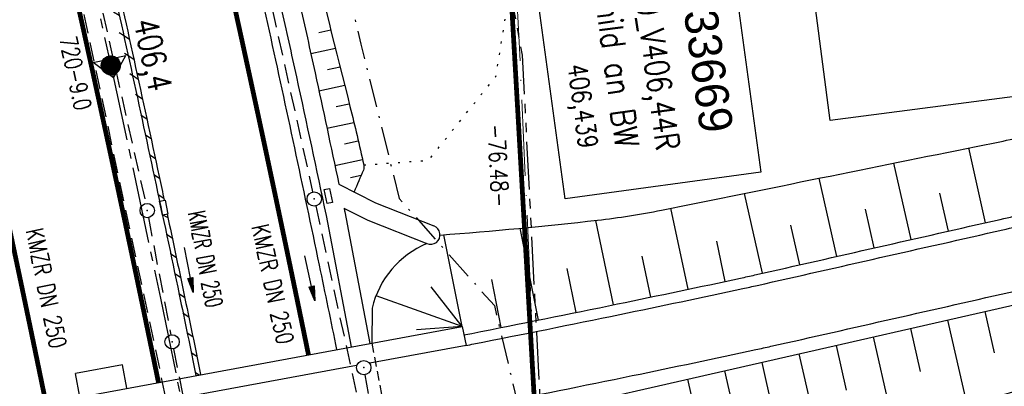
# Model space of a CAD drawing. Extents: x 445979 to 446615, y 447871 to 449065.
# Tile 37 of 47: x 446227 to 446330, y 448750 to 448788. Entities that reach past the tile are written whole.
import ezdxf
from ezdxf.enums import TextEntityAlignment as Align

# ---------------------------------------------------------------- set-up
doc = ezdxf.new("R2010")
doc.units = 0
doc.header["$LTSCALE"] = 2
doc.header["$MEASUREMENT"] = 0
for name, pattern in [('ACHSE', [5.5, 4, -0.5, 0.5, -0.5]), ('AUSGEZOGEN', [0]), ('BAB-FM2', [2.6, 1.5, -0.5, 0.1, -0.5]), ('GESTRICH-X2', [1.5, 1, -0.5]), ('GESTRICHELT', [0.75, 0.5, -0.25]), ('LWL', [6.001, 4, -1, 0.001, -1]), ('PHANTOMX2', [5, 2.5, -0.5, 0.5, -0.5, 0.5, -0.5]), ('PUNKTX2_STR', [0.6, 0.1, -0.5])]:
    doc.linetypes.add(name, pattern=pattern)
doc.layers.get('0').update_dxf_attribs({"linetype": 'AUSGEZOGEN'})
for name, color, linetype in [('199-ABSTAND', 8, 'AUSGEZOGEN'), ('199-GRENZL-BAB', 7, 'AUSGEZOGEN'), ('ACHSETOP', 250, 'ACHSE'), ('BAB_FM', 5, 'BAB-FM2'), ('BAUWOTOP', 250, 'AUSGEZOGEN'), ('BAUWUTOP', 250, 'GESTRICHELT'), ('BOESCHG', 250, 'AUSGEZOGEN'), ('BW-SCHRIFT', 250, 'AUSGEZOGEN'), ('FBRTOP', 250, 'AUSGEZOGEN'), ('HEKT_B', 250, 'CONTINUOUS'), ('KANAL', 7, 'GESTRICH-X2'), ('Lichtwellenleiter COLT', 46, 'PHANTOMX2'), ('Lichtwellenleiter GLH', 46, 'PHANTOMX2'), ('MULDE', 250, 'AUSGEZOGEN'), ('Netzknoten_PKT', 7, 'CONTINUOUS'), ('Netzknoten_PKT-NR', 7, 'CONTINUOUS'), ('Netzknoten_SIGNATUR', 7, 'CONTINUOUS'), ('NUTZUNG', 8, 'PUNKTX2_STR'), ('PFEIL', 7, 'CONTINUOUS'), ('SB', 1, 'CONTINUOUS'), ('SCHLITZRINNE', 200, 'AUSGEZOGEN'), ('SCHSYMBOL', 200, 'AUSGEZOGEN'), ('STRASSE', 250, 'AUSGEZOGEN'), ('Strassen', 15, 'CONTINUOUS'), ('TEXTO', 4, 'CONTINUOUS')]:
    doc.layers.add(name, color=color, linetype=linetype)
doc.styles.add('ROMANS', font='romans.shx', dxfattribs={"width": 0.8})
doc.styles.add('UNIR-O', font='unir_o.shx', dxfattribs={"height": 2.5})

# ---------------------------------------------------------------- blocks, each defined once
blk = doc.blocks.new('*X15')
at = {"color": 0}
for p, q in [((212.2338378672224, 257.3935923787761), (213.2417524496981, 258.4015069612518)), ((212.2358318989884, 257.4662970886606), (213.1690477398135, 258.3995129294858)), ((212.2367523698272, 257.3257962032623), (213.3095486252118, 258.3985924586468)), ((212.2437289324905, 257.2620620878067), (213.3732827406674, 258.3916158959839)), ((212.2440325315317, 257.5452083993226), (213.0901364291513, 258.3913122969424)), ((212.2541807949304, 257.201803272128), (213.4335415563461, 258.3811640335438)), ((212.2606187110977, 257.6325052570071), (213.0028395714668, 258.3747261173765)), ((212.2676832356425, 257.1445950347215), (213.4907497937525, 258.3676615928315)), ((212.283919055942, 257.0901201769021), (213.5452246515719, 258.3514257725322)), ((212.2898237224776, 257.732420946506), (212.9029238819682, 258.3455211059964)), ((212.3026459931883, 257.0381364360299), (213.5972083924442, 258.3326988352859)), ((212.3236761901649, 256.9884559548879), (213.6468888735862, 258.3116686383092)), ((212.3425626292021, 257.8558705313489), (212.7794742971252, 258.2927821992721)), ((212.3468627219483, 256.9409318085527), (213.6944130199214, 258.2884821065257)), ((212.3720904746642, 256.8954488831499), (213.739895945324, 258.2632543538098)), ((212.3992698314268, 256.851917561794), (213.7834272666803, 258.2360749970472)), ((212.4283322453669, 256.8102692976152), (213.8250755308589, 258.2070125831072)), ((212.4592271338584, 256.770453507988), (213.864891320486, 258.1761176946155)), ((212.4919197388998, 256.7324354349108), (213.9029093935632, 258.1434250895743)), ((212.5263897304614, 256.6961947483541), (213.9391500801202, 258.1089550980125)), ((212.5626304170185, 256.6617247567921), (213.9736200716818, 258.0727144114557)), ((212.6006484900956, 256.6290321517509), (214.0063126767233, 258.0346963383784)), ((212.6404642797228, 256.5981372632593), (214.0372075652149, 257.9948805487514)), ((212.6821125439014, 256.5690748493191), (214.0662699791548, 257.9532322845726)), ((212.7256438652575, 256.5418954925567), (214.0934493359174, 257.9097009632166)), ((212.7711267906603, 256.5166677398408), (214.1186770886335, 257.8642180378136)), ((212.8186509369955, 256.4934812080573), (214.1418636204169, 257.8166938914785)), ((212.8683314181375, 256.4724510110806), (214.1628938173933, 257.7670134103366)), ((212.9203151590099, 256.4537240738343), (214.1816207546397, 257.7150296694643)), ((212.9747900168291, 256.437488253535), (214.197856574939, 257.6605548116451)), ((213.0319982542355, 256.4239858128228), (214.2113590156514, 257.6033465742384)), ((213.0922570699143, 256.4135339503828), (214.2218108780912, 257.5430877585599)), ((213.1559911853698, 256.4065573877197), (214.2287874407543, 257.4793536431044)), ((213.2237873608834, 256.4036428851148), (214.2317019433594, 257.4115574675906)), ((213.2964920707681, 256.4056369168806), (214.2297079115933, 257.3388527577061)), ((213.3754033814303, 256.4138375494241), (214.22150727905, 257.2599414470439)), ((213.4627002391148, 256.4304237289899), (214.2049210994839, 257.1726445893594)), ((213.5626159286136, 256.4596287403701), (214.1757160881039, 257.0727288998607)), ((213.6860655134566, 256.5123676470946), (214.1229771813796, 256.9492793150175))]:
    blk.add_line(p, q, dxfattribs=at)
blk = doc.blocks.new('SRMAST2')
at = {"color": 0}
blk.add_circle((0, 0), 0.9989724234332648, dxfattribs=at)
blk.add_point((0, 0), dxfattribs=at)
blk.add_blockref('*X15', (-213.2327699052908, -257.4025749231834))
blk = doc.blocks.new('GST')
at = {"color": 0}
blk.add_circle((0, 0), 0.75, dxfattribs=at)
blk.add_point((0, 0), dxfattribs=at)
blk = doc.blocks.new('13')
blk.add_lwpolyline([(0.7551444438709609, 1.217819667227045), (-0.7477110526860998, 1.217819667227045), (-0.7477110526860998, 1.800570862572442), (0.7551444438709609, 1.800570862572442)], close=True)
at = {"rotation": 180}
blk.add_blockref('GST', (0, 0), dxfattribs=at)
blk = doc.blocks.new('10')
blk.add_blockref('GST', (0, 0))
blk = doc.blocks.new('PKT')
at = {"color": 0}
blk.add_circle((0, 0), 0.15, dxfattribs=at)
blk.add_point((0, 0), dxfattribs=at)
blk = doc.blocks.new('Station_Netzknoten')
at = {"layer": 'Netzknoten_SIGNATUR'}
for p, q in [((-1.75, 0.5), (1.75, 0.5)), ((0, -1.5), (-1.75, 0.5)), ((0, -1.5), (1.75, 0.5))]:
    blk.add_line(p, q, dxfattribs=at)
blk.add_point((0, 0), dxfattribs=at)
blk = doc.blocks.new('PFEIL2')
at = {"color": 0}
for p, q in [((0.8796887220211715, 0.0024565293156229), (-2.401395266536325, -0.0115320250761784)), ((0.8808543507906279, -0.2709205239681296), (0.8785230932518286, 0.2758335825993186)), ((0.8785230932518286, 0.2758335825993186), (2.429089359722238, 0.0090619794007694)), ((0.9110887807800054, 0.2702307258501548), (0.8785706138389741, 0.2646884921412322)), ((0.9651190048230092, 0.2609349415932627), (0.8786494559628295, 0.2461975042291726)), ((1.01914922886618, 0.2516391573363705), (0.8787282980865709, 0.2277065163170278)), ((1.073179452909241, 0.24234337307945), (0.8788071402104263, 0.2092155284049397)), ((1.127209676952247, 0.2330475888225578), (0.8788859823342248, 0.1907245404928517)), ((1.181239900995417, 0.2237518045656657), (0.8789648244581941, 0.1722335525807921)), ((1.235270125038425, 0.2144560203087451), (0.8790436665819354, 0.1537425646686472)), ((1.289300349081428, 0.2051602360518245), (0.8791225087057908, 0.1352515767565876)), ((1.34333057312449, 0.195864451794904), (0.8792013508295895, 0.1167605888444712)), ((1.397360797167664, 0.1865686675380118), (0.8792801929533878, 0.0982696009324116)), ((1.451391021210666, 0.1772728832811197), (0.8793590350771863, 0.0797786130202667)), ((1.505421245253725, 0.1679770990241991), (0.8794378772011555, 0.0612876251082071)), ((1.559451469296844, 0.1586813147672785), (0.8795167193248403, 0.0427966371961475)), ((1.613481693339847, 0.1493855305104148), (0.8795955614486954, 0.024305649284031)), ((1.66751191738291, 0.140089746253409), (0.8796744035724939, 0.005814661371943)), ((1.721542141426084, 0.1307939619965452), (0.8797532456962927, -0.0126763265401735)), ((1.775572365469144, 0.1214981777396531), (0.8798320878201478, -0.0311673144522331)), ((1.82960258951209, 0.1122023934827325), (0.8799109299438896, -0.0496583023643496)), ((1.883632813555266, 0.1029066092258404), (0.8799897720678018, -0.0681492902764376)), ((1.937663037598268, 0.0936108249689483), (0.8800686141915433, -0.08664027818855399)), ((1.991693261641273, 0.0843150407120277), (0.8801474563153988, -0.105131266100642)), ((2.045723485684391, 0.0750192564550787), (0.8802262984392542, -0.1236222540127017)), ((2.099753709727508, 0.0657234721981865), (0.8803051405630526, -0.1421132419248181)), ((2.153783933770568, 0.056427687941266), (0.8803839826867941, -0.1606042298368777)), ((2.207814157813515, 0.0471319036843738), (0.8804628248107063, -0.1790952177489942)), ((2.261844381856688, 0.0378361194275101), (0.8805416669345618, -0.1975862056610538)), ((2.31587460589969, 0.0285403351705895), (0.8806205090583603, -0.2160771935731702)), ((2.36990482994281, 0.0192445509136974), (0.8806993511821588, -0.2345681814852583)), ((2.423935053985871, 0.009948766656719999), (0.8807781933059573, -0.2530591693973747)), ((2.429089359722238, 0.0090619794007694), (0.8808543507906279, -0.2709205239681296))]:
    blk.add_line(p, q, dxfattribs=at)

msp = doc.modelspace()

# ---------------------------------------------------------------- hatches: boundary and pattern name
at = {"layer": 'SCHLITZRINNE'}
h = msp.add_hatch(dxfattribs=at)
h.set_pattern_fill('_USER', color=256, scale=1.5, angle=45, style=0, pattern_type=0)
h.set_pattern_definition([(326.8516478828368, (446242.5559355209, 448767.2091393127), (0.8202130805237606, 1.255886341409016), [])])
h.paths.add_polyline_path([(446241.9839166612, 448767.4970483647), (446241.6720763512, 448768.967194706), (446242.2421441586, 448769.0881147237), (446242.5539844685, 448767.6179683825)], flags=17)
edge = h.paths.add_edge_path()
edge.add_arc((443772.9117697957, 448244.6714265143), 2524.319307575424, 11.76299302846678, 11.95577278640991, ccw=False)
edge.add_arc((443770.5049746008, 448244.1702429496), 2526.777731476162, 11.565555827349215, 11.762993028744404, ccw=False)
edge.add_arc((443797.2556066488, 448250.9596761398), 2498.645289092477, 17.472849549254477, 17.72907411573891, ccw=False)
edge.add_arc((443801.4967264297, 448252.2946868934), 2494.19901529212, 17.186134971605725, 17.47284954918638, ccw=False)
edge.add_arc((443779.376446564, 448245.4531781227), 2517.353129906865, 16.90074209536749, 17.186135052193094, ccw=False)
edge.add_arc((443775.3094260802, 448244.2174652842), 2521.603734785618, 16.616266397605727, 16.90074209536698, ccw=False)
edge.add_arc((443782.9233524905, 448246.4896269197), 2513.658006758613, 16.331341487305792, 16.616266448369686, ccw=False)
edge.add_arc((443787.1060920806, 448247.7152296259), 2509.299404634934, 16.04550486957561, 16.331341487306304, ccw=False)
edge.add_arc((443793.5578897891, 448249.5707960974), 2502.586073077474, 15.759285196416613, 16.04550494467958, ccw=False)
edge.add_arc((443788.917704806, 448248.2613167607), 2507.407489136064, 15.47381299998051, 15.759285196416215, ccw=False)
edge.add_arc((443775.6502358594, 448244.5884487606), 2521.173958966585, 15.189121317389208, 15.473813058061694, ccw=False)
edge.add_arc((443775.4297892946, 448244.5285996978), 2521.402385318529, 14.904547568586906, 15.189121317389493, ccw=False)
edge.add_arc((443786.023892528, 448247.348374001), 2510.439440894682, 14.619353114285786, 14.904547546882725, ccw=False)
edge.add_arc((443794.313674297, 448249.5106907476), 2501.872288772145, 14.333066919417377, 14.619353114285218, ccw=False)
edge.add_arc((443787.1968895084, 448247.6922687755), 2509.217714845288, 14.047200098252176, 14.333066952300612, ccw=False)
edge.add_arc((443786.434425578, 448247.5014978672), 2510.003682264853, 13.761648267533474, 14.047200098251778, ccw=False)
edge.add_arc((443786.0930713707, 448247.4178938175), 2510.35512547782, 13.476116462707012, 13.761648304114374, ccw=False)
edge.add_arc((443785.1281000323, 448247.1866500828), 2511.347417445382, 13.190785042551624, 13.476116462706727, ccw=False)
edge.add_arc((443782.0868532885, 448246.4738489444), 2514.471079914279, 12.905630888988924, 13.190785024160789, ccw=False)
edge.add_arc((443785.4923672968, 448247.2541680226), 2510.977310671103, 12.61978960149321, 12.905630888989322, ccw=False)
edge.add_arc((443798.7222891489, 448250.2162029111), 2497.419859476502, 12.333173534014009, 12.619789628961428, ccw=False)
edge.add_arc((443791.7861288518, 448248.6996679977), 2504.519873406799, 12.047536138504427, 12.33317353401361, ccw=False)
edge.add_arc((443772.9117695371, 448244.6714264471), 2523.819307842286, 11.76299302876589, 12.047536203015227, ccw=False)
edge.add_arc((443770.5049746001, 448244.1702429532), 2526.277731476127, 11.565555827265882, 11.762993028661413, ccw=False)
edge.add_line((446245.489045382, 448750.6611371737), (446245.9788933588, 448750.7613816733))

# ---------------------------------------------------------------- linework, layer by layer
at = {"layer": '199-GRENZL-BAB', "const_width": 0.5, "flags": 128}
msp.add_lwpolyline([(446282.5471480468, 448720.918294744), (446278.2531760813, 448795.78030066)], dxfattribs=at)
at = {"layer": 'ACHSETOP'}
for p, q in [((446231.091, 448807.624), (446236.553, 448783.2279999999)), ((446236.553, 448783.2279999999), (446241.771, 448758.779)), ((446241.771, 448758.779), (446246.746, 448734.279))]:
    msp.add_line(p, q, dxfattribs=at)
at = {"layer": 'BAB_FM', "flags": 128}
msp.add_lwpolyline([(446245.9458494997, 448863.0335273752), (446252.3073140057, 448828.5488536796), (446262.7977154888, 448785.459076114), (446266.7989403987, 448769.2495785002), (446276.7914049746, 448758.0062256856), (446279.6730440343, 448745.8773740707), (446276.2409421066, 448730.7329702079), (446293.4637370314, 448637.4809479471), (446302.5637330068, 448586.3551926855), (446311.0000769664, 448537.0314853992), (446318.2748681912, 448496.6325075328), (446318.9500730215, 448490.6697817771), (446323.0137455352, 448437.7516698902), (446328.483999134, 448388.0741222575)], dxfattribs=at)
at = {"layer": 'BAUWOTOP'}
for p, q in [((446143.368, 448731.823), (446273.428, 448755.815)), ((446273.4279999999, 448755.8149999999), (446273.82, 448753.831)), ((446273.82, 448753.831), (446263.7385220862, 448751.976088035)), ((446262.3142312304, 448751.7140298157), (446143.722, 448729.894))]:
    msp.add_line(p, q, dxfattribs=at)
at = {"layer": 'BAUWUTOP'}
msp.add_line((446263.9297348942, 448754.0628673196), (446265.8780449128, 448743.7087613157), dxfattribs=at)
at = {"layer": 'BOESCHG'}
for p, q in [((446258.3685487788, 448786.6911266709), (446259.6281803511, 448786.9697553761)), ((446257.5386070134, 448784.4592044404), (446260.1166826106, 448785.0232008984)), ((446259.2842552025, 448782.7905900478), (446260.6047461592, 448783.0762607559)), ((446258.3859543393, 448780.5499889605), (446261.0912553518, 448781.1333918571)), ((446260.1921119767, 448778.8926584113), (446261.5772352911, 448779.1905075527)), ((446259.2268694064, 448776.63938152), (446262.0567916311, 448777.246165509)), ((446261.0827734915, 448774.9909751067), (446262.5199505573, 448775.2982438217)), ((446328.3346821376, 448766.7116580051), (446326.5546143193, 448774.5539553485)), ((446260.0631695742, 448772.7277845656), (446262.9665550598, 448773.3467379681)), ((446320.5329515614, 448764.9416288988), (446318.7130253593, 448772.9670561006)), ((446262.8132925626, 448771.6619963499), (446261.716786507, 448771.4257815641)), ((446312.7308626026, 448763.1731801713), (446310.8716647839, 448771.3794930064)), ((446304.9284155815, 448761.4063118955), (446303.0303752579, 448769.7919532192)), ((446324.4338616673, 448765.8264459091), (446323.5338265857, 448769.7935173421)), ((446297.1085392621, 448759.718610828), (446295.3124071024, 448768.2300461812)), ((446316.6319518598, 448764.0572069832), (446315.712134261, 448768.1152822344)), ((446289.2766024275, 448758.0874454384), (446287.4531651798, 448766.9561608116)), ((446308.8296838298, 448762.2895484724), (446307.8903565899, 448766.4375941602)), ((446273.428, 448755.815), (446271.4936971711, 448765.4406232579)), ((446281.4374962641, 448756.4910748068), (446279.4933728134, 448766.1306228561)), ((446301.0212512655, 448760.5496924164), (446300.1159558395, 448764.7842783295)), ((446293.1936458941, 448758.8978661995), (446292.2982194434, 448763.1972514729)), ((446285.3578006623, 448757.2855707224), (446284.4169005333, 448761.905936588)), ((446277.5157031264, 448755.7039605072), (446276.5105709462, 448760.7365747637)), ((446273.428, 448755.815), (446270.1713465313, 448759.9619926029)), ((446273.428, 448755.815), (446264.3767278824, 448759.0490754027)), ((446329.2670397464, 448753.033143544), (446328.276991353, 448757.3776907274)), ((446326.3975866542, 448747.6220606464), (446324.3769749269, 448756.4889433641)), ((446273.428, 448755.815), (446268.6208328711, 448755.4463910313)), ((446321.5073101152, 448751.0787895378), (446320.4769585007, 448755.6001960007)), ((446318.6772583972, 448745.4948048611), (446316.5769420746, 448754.7114486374)), ((446313.7466408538, 448749.1285588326), (446312.6769256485, 448753.8227012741)), ((446305.9849736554, 448747.1827072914), (446304.8768927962, 448752.0452065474)), ((446310.9549547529, 448743.3762175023), (446308.7769092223, 448752.9339539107)), ((446303.2306553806, 448741.2663878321), (446300.97687637, 448751.1564591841)), ((446298.222308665, 448745.2412342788), (446297.0768599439, 448750.2677118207))]:
    msp.add_line(p, q, dxfattribs=at)
msp.add_lwpolyline([(446241.5026426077, 448853.1865263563, -0.007405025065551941), (446243.9451382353, 448848.1690055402, -0.04548354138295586), (446244.255, 448847.313, -0.001403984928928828), (446245.767283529, 448841.478125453, -0.000298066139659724), (446252.797, 448813.97, -0.001165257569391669), (446261.6454559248, 448778.9175996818, -0.006670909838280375), (446263.095, 448772.771, -0.1523827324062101), (446263.0498489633, 448772.2359263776, -0.00865980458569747), (446262.0741473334, 448769.9533004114)], format="xyb", dxfattribs=at)
at = {"layer": 'BOESCHG', "flags": 128}
for points in [[(446271.0931933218, 448765.4097472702, 0.00894976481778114), (446287.6022996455, 448766.9729556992, 0.02183327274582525), (446294.3200379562, 448768.029265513, 4.438148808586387e-05), (446310.999971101, 448771.4054754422, -4.53308127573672e-05), (446327.3403324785, 448774.7129216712, -0.0001518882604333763), (446333.0171146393, 448775.8596262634, -6.41045383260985e-05), (446346.4687632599, 448778.5707990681)], [(446273.590293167, 448754.935374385, 0.0001460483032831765), (446274.4287939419, 448755.0908283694, 0.001835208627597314), (446289.7174850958, 448758.1791620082, 0.002175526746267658), (446302.6144007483, 448760.8922046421, 0.002720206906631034), (446304.1180112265, 448761.2239159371, 0.0001671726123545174), (446329.8737943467, 448767.0620680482, 0.006078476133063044), (446335.5033337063, 448768.4122814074, 0.002597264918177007), (446348.9669797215, 448771.8895692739, 0.002597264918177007)]]:
    msp.add_lwpolyline(points, format="xyb", dxfattribs=at)
at = {"layer": 'BOESCHG'}
for points in [[(446277.577, 448745.823), (446331.653, 448758.146), (446351.277, 448763.185)], [(446263.971, 448757.745), (446263.9297348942, 448754.0628673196)]]:
    msp.add_lwpolyline(points, dxfattribs=at)
msp.add_arc((446273.4733646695, 448755.5037489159), 9.763100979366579, 112.6743266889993, 166.7286287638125, dxfattribs=at)
at = {"layer": 'BW-SCHRIFT'}
for points in [[(446343.2220911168, 448836.4863921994), (446350.2596263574, 448782.4209958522), (446312.0240176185, 448777.443977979), (446304.9864823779, 448831.5093743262)], [(446301.3746055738, 448796.7001234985), (446304.755753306, 448772.0200816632), (446284.2326137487, 448769.2084265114), (446280.8514660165, 448793.8884683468)]]:
    msp.add_lwpolyline(points, close=True, dxfattribs=at)
at = {"layer": 'FBRTOP', "const_width": 0.5}
for points in [[(446307.9658799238, 448414.6261095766, 8.605346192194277e-07), (446312.8063783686, 448377.4401215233, -6.454000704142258e-07), (446317.6468768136, 448340.2541334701)], [(446280.2001200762, 448411.0118904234, 8.605353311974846e-07), (446285.0406216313, 448373.8258784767, -6.453999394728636e-07), (446289.8811231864, 448336.63986653)], [(446343.4628783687, 448141.9271215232, -2.761175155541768e-06), (446347.7820730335, 448108.7439520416, 3.873560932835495e-06)], [(446189.3271341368, 449013.4125094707, -0.0009006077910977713), (446192.0582280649, 449004.7905088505, -0.001251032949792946), (446195.7937473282, 448992.8188451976, -0.001245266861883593), (446199.4864705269, 448980.7731617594, -0.001241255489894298), (446203.1136565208, 448968.7278205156, -0.001243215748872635), (446206.6753206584, 448956.6836256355, -0.001247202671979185), (446210.1820889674, 448944.6041408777, -0.001248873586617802), (446213.6239001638, 448932.5234850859, -0.001245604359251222), (446217.0030483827, 448920.4342180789, -0.001242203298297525), (446220.3310905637, 448908.2951424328, -0.001241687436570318), (446223.5977262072, 448896.1436322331, -0.001244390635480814), (446226.7969377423, 448884.0024618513, -0.001249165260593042), (446229.9368397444, 448871.8405323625, -0.001247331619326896), (446233.0205049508, 448859.6451755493, -0.001245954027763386), (446236.0409249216, 448847.4442646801, -0.001245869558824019), (446239.0007032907, 448835.2276244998, -0.001244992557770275), (446241.8986902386, 448823.0001676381, -0.001244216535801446), (446244.7375376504, 448810.7507997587, -0.001247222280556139), (446247.5181529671, 448798.4749004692, -0.001250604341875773), (446250.2300539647, 448786.2184987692, -0.001246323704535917), (446252.8791592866, 448773.9559071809, -0.001241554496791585), (446255.4771579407, 448761.6331317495, -0.0008844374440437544), (446257.2923058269, 448752.8384693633, -0.001248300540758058)], [(446173.2011105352, 449011.3134319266, -0.001190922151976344), (446176.7962531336, 448999.9864987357, -0.001251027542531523), (446180.5080681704, 448988.0908023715, -0.001245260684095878), (446184.1773613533, 448976.1215483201, -0.001241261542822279), (446187.7815684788, 448964.1525170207, -0.001243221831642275), (446191.3206684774, 448952.1846249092, -0.001247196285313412), (446194.8051866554, 448940.1817828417, -0.001248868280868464), (446198.2251571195, 448928.1777878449, -0.001245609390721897), (446201.582884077, 448916.1651582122, -0.001242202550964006), (446204.8898442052, 448904.1029796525, -0.001241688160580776), (446208.135790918, 448892.0284299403, -0.00124439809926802), (446211.3147231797, 448879.9642197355, -0.001249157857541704), (446214.4347003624, 448867.8794652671, -0.001247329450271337), (446217.498785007, 448855.7615463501, -0.001245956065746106), (446220.5000377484, 448843.6380612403, -0.001245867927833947), (446223.441042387, 448831.4989107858, -0.001244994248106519), (446226.3206546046, 448819.3489824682, -0.001244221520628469), (446229.1414946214, 448807.1773143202, -0.001247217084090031), (446231.9044518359, 448794.9793717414, -0.001250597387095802), (446234.5991351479, 448782.8007858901, -0.00124633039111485), (446237.2314403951, 448770.6159618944, -0.001241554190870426), (446239.812977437, 448758.3712668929, -0.0008537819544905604), (446241.5546205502, 448749.9353589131, -0.001248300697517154)], [(446161.1043495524, 449009.7388317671, -0.0001615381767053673), (446161.6008527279, 449008.1902922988, -0.001247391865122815), (446165.3497719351, 448996.3834911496, -0.001251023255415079), (446169.0438088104, 448984.5447702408, -0.001245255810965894), (446172.6955294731, 448972.6328382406, -0.00124126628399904), (446176.2825024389, 448960.7210394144, -0.001243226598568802), (446179.8046793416, 448948.8103743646, -0.001247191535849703), (446183.2725099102, 448936.8650143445, -0.001248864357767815), (446186.6760998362, 448924.9185149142, -0.001245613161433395), (446190.0177608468, 448912.9633633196, -0.00124220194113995), (446193.3089094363, 448900.9588575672, -0.001241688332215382), (446196.5393394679, 448888.9420281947, -0.001244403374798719), (446199.7030622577, 448876.9355381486, -0.001249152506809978), (446202.8080958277, 448864.908664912, -0.001247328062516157), (446205.8574950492, 448852.8488244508, -0.00124595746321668), (446208.8443723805, 448840.7834086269, -0.001245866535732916), (446211.7712967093, 448828.7023755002, -0.001244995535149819), (446214.6371278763, 448816.6105936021, -0.001244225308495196), (446217.4444623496, 448804.4972002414, -0.001247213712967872), (446220.1941759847, 448792.3577251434, -0.001250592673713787), (446222.8759460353, 448780.2375012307, -0.001246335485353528), (446225.4956512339, 448768.1110028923, -0.001241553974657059), (446228.0648420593, 448755.9248682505, -0.0008305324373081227), (446229.7513318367, 448747.7580215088, -0.001248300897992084)]]:
    msp.add_lwpolyline(points, format="xyb", dxfattribs=at)
at = {"layer": 'FBRTOP'}
for points in [[(446192.3503866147, 449013.8060374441, -0.0008465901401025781), (446194.9198483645, 449005.6912607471, -0.001251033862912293), (446198.6598121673, 448993.7053532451, -0.001245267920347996), (446202.3569284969, 448981.6453392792, -0.001241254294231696), (446205.9884230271, 448969.5856899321, -0.001243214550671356), (446209.5543179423, 448957.5271882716, -0.001247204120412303), (446213.0652581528, 448945.4333329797, -0.001248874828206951), (446216.5111644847, 448933.3383033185, -0.001245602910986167), (446219.8943291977, 448921.2346668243, -0.001242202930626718), (446223.226324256, 448909.0811729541, -0.001241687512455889), (446226.4968390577, 448896.9152327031, -0.001244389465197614), (446229.6998529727, 448884.7596322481, -0.001249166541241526), (446232.8434908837, 448872.5832324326, -0.001247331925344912), (446235.9308274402, 448860.3733560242, -0.001245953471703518), (446238.9548412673, 448848.1579278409, -0.00124586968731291), (446241.9181397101, 448835.9267583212, -0.00124499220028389), (446244.8195719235, 448823.6847648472, -0.001244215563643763), (446247.6617957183, 448811.4208282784, -0.00124722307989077), (446250.445721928, 448799.1303121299, -0.001250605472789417), (446253.1608512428, 448786.859319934, -0.001246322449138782), (446255.8131065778, 448774.5821469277, -0.001241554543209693), (446258.4141917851, 448762.2447314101, -0.0008901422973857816), (446260.2431176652, 448753.3828018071, -0.001248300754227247)], [(446298.192, 448239.42, 2.456044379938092e-06), (446300.7073444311, 448220.0568416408, -9.21673241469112e-06)]]:
    msp.add_lwpolyline(points, format="xyb", dxfattribs=at)
at = {"layer": 'KANAL'}
for p, q in [((446246.3749999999, 448821.4060000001), (446257.7189999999, 448769.938)), ((446226.8439999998, 448820.844), (446249.406, 448715)), ((446228.4689999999, 448820.9060000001), (446240.2189999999, 448768.7189999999)), ((446258.063, 448768.469), (446267.4059999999, 448725.2500000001)), ((446240.4999999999, 448767.2499999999), (446242.8439999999, 448754.938)), ((446263.2189999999, 448750.7500000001), (446267.438, 448725.25))]:
    msp.add_line(p, q, dxfattribs=at)
at = {"layer": 'KANAL', "linetype": 'GESTRICH-X2'}
msp.add_line((446243.1249999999, 448753.469), (446246.3749999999, 448737.5310000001), dxfattribs=at)
at = {"layer": 'Lichtwellenleiter COLT', "linetype": 'LWL', "lineweight": 0, "flags": 128}
msp.add_lwpolyline([(446306.1280000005, 448555.8890000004), (446293.7690000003, 448627.9289999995), (446289.4160000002, 448650.1940000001), (446284.3909999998, 448675.0240000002), (446279.5590000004, 448782.233), (446278.7589999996, 448798.3289999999), (446267.7539999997, 448817.4620000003), (446254.7690000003, 448838.574), (446250.6409999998, 448844.8609999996), (446241.3799999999, 448876.165), (446234.9510000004, 448902.7620000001), (446232.6830000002, 448917.2410000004)], dxfattribs=at)
at = {"layer": 'Lichtwellenleiter GLH', "flags": 128}
msp.add_lwpolyline([(446223.6373228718, 448954.2661640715), (446229.1789999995, 448937.875), (446229.9100000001, 448934.5210000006), (446231.7560000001, 448925.6520000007), (446233.0639999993, 448918.2920000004), (446237.5619999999, 448893.5370000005), (446243.7390000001, 448870.6670000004), (446245.784, 448864.5170000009), (446248.8849999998, 448851.6950000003), (446252.7390000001, 448841.716), (446264.392, 448824.3710000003), (446273.9960000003, 448807.8560000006), (446276.0329999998, 448804.0079999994), (446279.7139999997, 448784.2889999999), (446285.3099999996, 448675.3329999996), (446285.7089999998, 448671.2560000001), (446287.0159999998, 448664.1870000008), (446288.2860000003, 448657.3190000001), (446293.6039999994, 448630.0189999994), (446298.3160000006, 448603.8260000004), (446304.9299999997, 448564.5), (446309.574, 448532.6670000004), (446312.9649999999, 448510.3600000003), (446316.4160000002, 448480.5589999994), (446318.6339999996, 448463.6110000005), (446319.477, 448455.182), (446323.8470000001, 448418.3949999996), (446329.3770000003, 448369.3499999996), (446333.2069999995, 448335.4189999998), (446337.727, 448298.8370000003), (446341.71, 448261.068), (446342.0860000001, 448254.0410000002), (446345.5949999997, 448223.3849999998), (446349.3669999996, 448204.9989999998), (446351.7549999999, 448187.9989999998), (446354.2334989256, 448182.3732850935)], dxfattribs=at)
at = {"layer": 'MULDE'}
for points in [[(446241.5026426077, 448853.1865263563, -0.001047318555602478), (446244.8896045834, 448839.3947877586, -0.002076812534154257), (446246.5541354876, 448832.4291748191, -1.782641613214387e-05), (446251.3486210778, 448811.9870883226, -0.001021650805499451), (446251.4315366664, 448811.6302282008, -0.001124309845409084), (446251.5129851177, 448811.2727291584, -1.870076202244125e-05), (446256.3606017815, 448789.7683849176, -0.002178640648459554), (446257.9805109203, 448782.4322232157, -0.0008794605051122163), (446260.4805668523, 448770.7718246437)], [(446246.9831554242, 448821.8421386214, -8.992437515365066e-06), (446249.399612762, 448811.5383520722, -0.001021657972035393), (446249.4824633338, 448811.1817717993, -0.001124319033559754), (446249.5638479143, 448810.8245530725, -1.870090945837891e-05), (446254.4076621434, 448789.3370767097, -0.002178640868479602), (446256.0263006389, 448782.006669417, -0.001098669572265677), (446259.1406724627, 448767.4499366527)], [(446261.0159527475, 448768.2484308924, -2.897415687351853e-05), (446261.0973275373, 448767.8640633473)]]:
    msp.add_lwpolyline(points, format="xyb", dxfattribs=at)
for points in [[(446260.4805668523, 448770.7718246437), (446264.3335454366, 448768.7927866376), (446270.4462387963, 448766.3717312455)], [(446259.1406724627, 448767.4499366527), (446261.773496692, 448753.665108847)], [(446261.0159527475, 448768.2484308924), (446263.5064545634, 448766.9692133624), (446269.7097612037, 448764.5122687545)], [(446261.0973275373, 448767.8640633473), (446263.7380169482, 448754.027501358)]]:
    msp.add_lwpolyline(points, dxfattribs=at)
msp.add_arc((446270.0933982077, 448765.4359012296), 1.00013714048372, 247.4441138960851, 69.34180565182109, dxfattribs=at)
at = {"layer": 'NUTZUNG', "flags": 128}
msp.add_lwpolyline([(446263.095, 448772.771), (446269.883, 448773.265), (446276.949, 448782.065), (446278.487, 448791.492), (446247.5820000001, 448848.235), (446244.255, 448847.313)], dxfattribs=at)
at = {"layer": 'SB'}
for p, q in [((446237.7817713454, 448751.7815663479), (446232.8647317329, 448750.8745264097)), ((446238.2352913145, 448749.3230465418), (446237.7817713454, 448751.7815663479)), ((446233.3182517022, 448748.4160066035), (446232.8647317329, 448750.8745264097))]:
    msp.add_line(p, q, dxfattribs=at)
at = {"layer": 'SCHLITZRINNE'}
for p, q in [((446237.9126589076, 448786.3657105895), (446238.5103419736, 448785.9753667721)), ((446238.371365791, 448784.2745680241), (446238.9685275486, 448783.8845646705)), ((446238.8278840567, 448782.1848548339), (446239.424527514, 448781.7951899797)), ((446239.2822237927, 448780.0965644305), (446239.8783509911, 448779.7072367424)), ((446239.7343909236, 448778.0096929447), (446240.330003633, 448777.6207012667)), ((446240.1843910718, 448775.9242367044), (446240.7794910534, 448775.5355798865)), ((446240.632229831, 448773.8401920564), (446241.2268188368, 448773.4518689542)), ((446241.0779127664, 448771.7575553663), (446241.6719926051, 448771.3695647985)), ((446241.5214513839, 448769.6763191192), (446242.1150274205, 448769.2886575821))]:
    msp.add_line(p, q, dxfattribs=at)
for points in [[(446177.2329358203, 449011.838242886, -0.001117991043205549), (446180.6117468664, 449001.1875012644, -0.001251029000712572), (446184.3294879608, 448989.2728130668, -0.001245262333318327), (446188.0046386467, 448977.2844516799, -0.001241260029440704), (446191.6145904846, 448965.2963429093, -0.00124322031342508), (446195.1593315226, 448953.3093750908, -0.001247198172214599), (446198.6494122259, 448941.2873723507, -0.001248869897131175), (446202.0748428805, 448929.2642121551, -0.001245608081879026), (446205.4379251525, 448917.2324231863, -0.001242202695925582), (446208.7501557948, 448905.1510203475, -0.001241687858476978), (446212.0012747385, 448893.0572305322, -0.001244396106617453), (446215.1852768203, 448880.9737802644, -0.001249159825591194), (446218.310235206, 448868.8697320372, -0.001247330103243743), (446221.379214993, 448856.7324536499, -0.001245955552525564), (446224.3852595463, 448844.5896120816, -0.001245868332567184), (446227.330957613, 448832.4310892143, -0.001244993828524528), (446230.2151635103, 448820.2617787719, -0.001244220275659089), (446233.0405053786, 448808.0706856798, -0.001247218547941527), (446235.8078771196, 448795.853253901, -0.001250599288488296), (446238.506864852, 448783.6552141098, -0.001246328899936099), (446241.143370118, 448771.4509481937, -0.001241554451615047), (446243.729022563, 448759.186733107, -0.0008614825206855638), (446245.489045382, 448750.6611371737, -0.001248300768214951)], [(446230.4550024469, 448821.4285754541, -0.0001076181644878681), (446230.7019713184, 448820.3758759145, -0.001244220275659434), (446233.5278750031, 448808.1823586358, -0.001247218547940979), (446236.2957977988, 448795.9624940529, -0.001250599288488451), (446238.9953258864, 448783.7620121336, -0.001246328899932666), (446241.6323575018, 448771.5553097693, -0.0002515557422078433), (446242.1612702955, 448769.0709601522, -0.0008614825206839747)], [(446242.4730343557, 448767.6007976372, -0.0008411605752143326), (446244.2185221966, 448759.2886649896, -0.0008614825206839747), (446245.9788933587, 448750.7613816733, -0.0008614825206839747)]]:
    msp.add_lwpolyline(points, format="xyb", dxfattribs=at)
at = {"layer": 'SCHLITZRINNE', "flags": 128}
msp.add_lwpolyline([(446245.489045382, 448750.6611371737), (446245.9788933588, 448750.7613816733)], dxfattribs=at)
at = {"layer": 'SCHSYMBOL'}
msp.add_lwpolyline([(446241.9839166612, 448767.4970483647), (446241.6720763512, 448768.967194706), (446242.2421441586, 448769.0881147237), (446242.5539844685, 448767.6179683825)], close=True, dxfattribs=at)
at = {"layer": 'STRASSE', "flags": 128}
for points in [[(446273.795543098, 448753.8264729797, 0.0001472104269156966), (446274.64136849, 448753.9832869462, 0.00183600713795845), (446289.9448348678, 448757.0745797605, 0.002175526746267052), (446302.8513539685, 448759.7896426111, 0.002720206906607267), (446304.3669469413, 448760.1239973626, 0.000167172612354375), (446330.1234655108, 448765.9623161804, 0.006078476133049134), (446335.7796673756, 448767.3189243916, 0.002597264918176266), (446349.2546571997, 448770.7991420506, 0.002597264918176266)], [(446274.988, 448747.384, 0.0001501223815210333), (446275.8547328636, 448747.5446954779, 0.003003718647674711), (446275.898, 448747.553, 0.001838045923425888), (446291.2656895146, 448750.6572006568, 0.002175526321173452), (446304.2279999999, 448753.384, 0.002720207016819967), (446305.8132086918, 448753.7337126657, 0.0001671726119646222), (446331.574, 448759.573, 0.006078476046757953), (446337.385105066, 448760.9667608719, 0.002597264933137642), (446350.926, 448764.464)]]:
    msp.add_lwpolyline(points, format="xyb", dxfattribs=at)
at = {"layer": 'STRASSE'}
msp.add_lwpolyline([(446273.095, 448733.111, 0.006014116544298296), (446274.0957353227, 448733.3685049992, 0.0002772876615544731), (446295.7279999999, 448739.226, 0.001011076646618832), (446323.6010461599, 448746.850489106, 0.0009280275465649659), (446353.936, 448755.275)], format="xyb", dxfattribs=at)
at = {"layer": 'Strassen', "linetype": 'Continuous'}
msp.add_line((446268.4059341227, 448764.9031828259), (446268.4050187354, 448764.9027734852), dxfattribs=at)

# ---------------------------------------------------------------- block references
at = {"layer": 'HEKT_B'}
msp.add_blockref('SRMAST2', (446236.553, 448783.2279999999), dxfattribs=at)
at = {"layer": 'Netzknoten_PKT'}
msp.add_blockref('PKT', (446236.515, 448783.4), dxfattribs=at)
at = {"layer": 'Netzknoten_SIGNATUR', "rotation": 12.08571971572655}
msp.add_blockref('Station_Netzknoten', (446236.5150000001, 448783.4), dxfattribs=at)
at = {"layer": 'PFEIL'}
for p, rotation in [((446244.7318246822, 448761.7662893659), 280.7435999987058), ((446257.432765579, 448760.8748516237), 282.1990000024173)]:
    msp.add_blockref('PFEIL2', p, dxfattribs=dict(at, rotation=rotation))
at = {"layer": 'SCHSYMBOL'}
for name, p, rotation in [('13', (446257.893, 448769.201), 281.9203), ('GST', (446240.373, 448767.987), 101.9757999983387), ('10', (446242.988, 448754.205), 281.6555), ('10', (446263.091, 448751.495), 281.5033)]:
    msp.add_blockref(name, p, dxfattribs=dict(at, rotation=rotation))

# ---------------------------------------------------------------- texts
at = {"layer": '199-ABSTAND', "insert": (446277.2049469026, 448772.7054731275), "char_height": 1.8, "attachment_point": 5, "rotation": 273.28288819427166, "style": 'ROMANS'}
msp.add_mtext('-76.48-', dxfattribs=at)
at = {"layer": 'BW-SCHRIFT', "style": 'ROMANS'}
for s, height, width, p in [('N09_V406,44R', 2.499999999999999, 0.8, (446291.1607987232, 448793.4694173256)), ('Schild an BW', 2.499999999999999, 0.85, (446286.9688017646, 448793.1324316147)), ('406,439', 2, 0.8, (446284.4846083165, 448783.2268954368))]:
    msp.add_text(s, height=height, rotation=277.8009172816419, dxfattribs=dict(at, width=width)).set_placement(p)
at = {"layer": 'BW-SCHRIFT', "style": 'UNIR-O'}
msp.add_text('6833669', height=3.5, rotation=277.8009172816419, dxfattribs=at).set_placement((446295.9527164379, 448794.0247789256))
at = {"layer": 'HEKT_B', "style": 'ROMANS', "width": 0.8}
msp.add_text('406,4', height=2.5, rotation=282.3343, dxfattribs=at).set_placement((446238.938, 448787.844))
at = {"layer": 'Netzknoten_PKT-NR', "style": 'ROMANS', "width": 0.75}
msp.add_text('720-9.0', height=1.8, rotation=282.0842377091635, dxfattribs=at).set_placement((446232.8009390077, 448778.3711829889), align=Align.RIGHT)
at = {"layer": 'TEXTO', "style": 'ROMANS'}
for rotation, width, p in [(280.7435999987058, 0.6, (446245.6056259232, 448762.7349847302)), (281.5102000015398, 0.75, (446228.9129771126, 448759.6562306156)), (282.1990000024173, 0.75, (446252.6683393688, 448760.0748652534))]:
    msp.add_text('KMZR DN 250', height=1.8, rotation=rotation, dxfattribs=dict(at, width=width)).set_placement(p, align=Align.CENTER)

doc.saveas('drawing.dxf')
